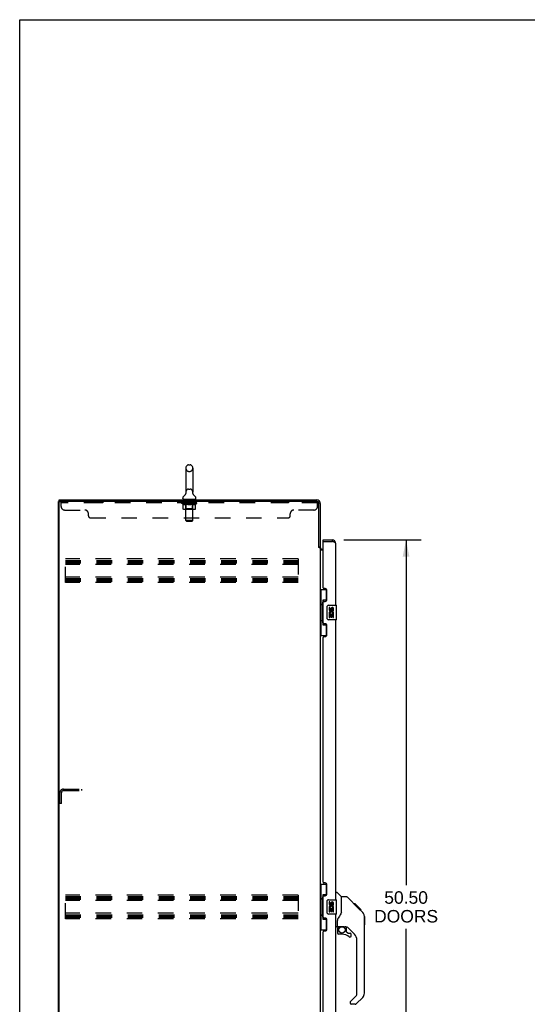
# Model space of a CAD drawing. Header units: inches. Extents: x 0 to 195, y 0 to 126.
# Tile 6 of 18: x 0 to 35, y 58 to 126. Entities that reach past the tile are written whole.
import ezdxf

# ---------------------------------------------------------------- set-up
doc = ezdxf.new("R2010")
doc.units = ezdxf.units.IN
doc.header["$LTSCALE"] = 10.71
doc.header["$MEASUREMENT"] = 0
doc.linetypes.add('HIDDEN', pattern=[0.2, 0.1, -0.1])
doc.layers.get('0').update_dxf_attribs({"linetype": 'CONTINUOUS'})
for name, color, linetype in [('02___PRT_ALL_AXES', 7, 'CONTINUOUS'), ('DEFAULT_2', 8, 'HIDDEN'), ('DIMENSIONS', 7, 'CONTINUOUS')]:
    doc.layers.add(name, color=color, linetype=linetype)
doc.styles.get("Standard").update_dxf_attribs({"font": 'arial.ttf'})
doc.dimstyles.new('DIMSTYLE_1', dxfattribs={"dimtxt": 0.859091, "dimasz": 1.145455, "dimexe": 0.09, "dimexo": 0.07, "dimgap": 0.0375, "dimtad": 0, "dimtih": 1, "dimtoh": 1, "dimzin": 4, "dimdsep": 46, "dimtxsty": 'Standard', "dimblk": '_FILLED', "dimblk1": '_FILLED', "dimblk2": '_FILLED', "dimcen": 0.09, "dimazin": 1, "dimtfac": 1, "dimtdec": 3, "dimtofl": 0, "dimtmove": 0, "dimatfit": 3, "dimldrblk": '_FILLED', "dimfxl": 0, "dimtolj": 1, "dimtzin": 4, "dimarcsym": 0})

# ---------------------------------------------------------------- blocks, each defined once
blk = doc.blocks.new('_FILLED')
at = {"color": 0, "linetype": 'ByBlock'}
blk.add_solid([(0, 0), (-1, 0.2), (-1, -0.2)], dxfattribs=at)
blk = doc.blocks.new('*D21')
at = {"layer": 'DIMENSIONS', "color": 2, "linetype": 'Continuous'}
for p, q in [((22.27, 90.221), (27.582, 90.221)), ((26.551, 90.221), (26.551, 66.479)), ((26.551, 39.721), (26.551, 63.473)), ((22.27, 39.721), (27.582, 39.721))]:
    blk.add_line(p, q, dxfattribs=at)
at = {"layer": 'DIMENSIONS', "color": 2, "linetype": 'Continuous', "xscale": 1.1454545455, "yscale": 1.1454545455, "zscale": 1.1454545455}
for p, rotation in [((26.551, 90.221), 90), ((26.551, 39.721), 270)]:
    blk.add_blockref('_FILLED', p, dxfattribs=dict(at, rotation=rotation))
at = {"layer": 'DIMENSIONS', "color": 2, "linetype": 'Continuous', "insert": (26.551, 66.05), "char_height": 0.8591, "width": 4.39446, "attachment_point": 2, "line_spacing_factor": 0.9}
blk.add_mtext('50.50\\PDOORS', dxfattribs=at)

msp = doc.modelspace()

# ---------------------------------------------------------------- linework, layer by layer
at = {"color": 7, "linetype": 'Continuous'}
for p, q in [((0, 0), (0, 126)), ((0, 126), (194.727, 126)), ((11.415, 95.156), (11.415, 93.493)), ((11.593, 95.379), (11.72, 95.379)), ((11.898, 95.156), (11.898, 93.493)), ((2.657, 33.075), (2.657, 92.867)), ((2.657, 92.867), (2.771, 92.867)), ((2.709, 92.867), (2.709, 92.971)), ((11.205, 93.061), (11.205, 93.099)), ((11.219, 93.001), (11.219, 92.971)), ((12.094, 93.001), (11.219, 93.001)), ((11.418, 93.423), (11.418, 93.419)), ((11.895, 93.453), (11.895, 93.457)), ((12.094, 93.001), (12.094, 92.971)), ((12.109, 93.061), (12.109, 93.099)), ((20.861, 90.117), (20.861, 90.221)), ((20.881, 90.117), (20.861, 90.117)), ((21.468, 90.221), (21.468, 90.117)), ((20.553, 89.73), (20.657, 89.73)), ((20.657, 86.796), (21.097, 86.796)), ((20.696, 86.796), (20.696, 85.771)), ((21.061, 86.796), (21.061, 86.016)), ((20.834, 86.061), (20.834, 84.381)), ((21.061, 86.061), (20.834, 86.061)), ((20.674, 85.771), (20.674, 84.671)), ((20.674, 85.771), (20.797, 85.771)), ((20.797, 85.801), (20.797, 85.821)), ((20.797, 84.671), (20.797, 85.771)), ((21.12, 84.821), (21.12, 85.621)), ((21.22, 85.721), (21.76, 85.721)), ((21.775, 84.736), (21.775, 85.706)), ((20.674, 84.671), (20.797, 84.671)), ((20.696, 84.671), (20.696, 83.646)), ((21.76, 84.721), (21.22, 84.721)), ((20.797, 84.62), (20.797, 84.64)), ((20.834, 84.381), (21.061, 84.381)), ((21.061, 84.426), (21.061, 83.646)), ((20.657, 83.646), (21.097, 83.646)), ((20.657, 66.546), (21.097, 66.546)), ((20.696, 66.546), (20.696, 65.521)), ((21.061, 66.546), (21.061, 65.766)), ((21.061, 65.811), (20.834, 65.811)), ((20.834, 65.811), (20.834, 64.131)), ((21.715, 65.975), (21.777, 65.975)), ((22.103, 65.665), (21.805, 65.963)), ((20.674, 65.521), (20.797, 65.521)), ((20.674, 65.521), (20.674, 64.421)), ((20.797, 65.551), (20.797, 65.571)), ((20.797, 64.421), (20.797, 65.521)), ((21.12, 64.571), (21.12, 65.371)), ((21.22, 65.471), (21.76, 65.471)), ((21.775, 64.486), (21.775, 65.456)), ((22.469, 65.66), (22.108, 65.66)), ((22.108, 64.555), (22.108, 65.66)), ((23.29, 64.872), (22.525, 65.637)), ((23.046, 65.182), (22.98, 65.182)), ((23.054, 65.175), (22.987, 65.175)), ((23.064, 65.165), (22.997, 65.165)), ((23.07, 65.159), (23.003, 65.159)), ((23.078, 65.151), (23.011, 65.151)), ((23.098, 65.131), (23.031, 65.131)), ((23.046, 65.182), (23.373, 64.855)), ((23.12, 65.108), (23.053, 65.108)), ((23.144, 65.085), (23.077, 65.085)), ((23.167, 65.061), (23.1, 65.061)), ((23.191, 65.037), (23.124, 65.037)), ((20.674, 64.421), (20.797, 64.421)), ((20.696, 64.421), (20.696, 63.396)), ((20.797, 64.37), (20.797, 64.39)), ((21.76, 64.471), (21.22, 64.471)), ((22.108, 64.618), (22.088, 64.561)), ((23.215, 65.014), (23.148, 65.014)), ((23.237, 64.992), (23.17, 64.992)), ((23.257, 64.972), (23.19, 64.972)), ((23.274, 64.954), (23.208, 64.954)), ((23.288, 64.941), (23.221, 64.941)), ((23.292, 64.937), (23.225, 64.937)), ((23.294, 64.935), (23.227, 64.935)), ((23.294, 64.934), (23.227, 64.934)), ((23.295, 64.934), (23.228, 64.934)), ((23.277, 64.884), (23.229, 64.933)), ((23.297, 64.931), (23.23, 64.931)), ((23.302, 64.927), (23.235, 64.927)), ((23.308, 64.921), (23.241, 64.921)), ((23.321, 64.907), (23.255, 64.907)), ((23.337, 64.892), (23.27, 64.892)), ((23.344, 64.885), (23.277, 64.885)), ((23.29, 64.871), (23.277, 64.884)), ((23.351, 64.878), (23.284, 64.878)), ((23.29, 64.871), (23.568, 64.593)), ((23.363, 64.866), (23.296, 64.866)), ((23.368, 64.86), (23.301, 64.86)), ((23.372, 64.857), (23.305, 64.857)), ((23.373, 64.856), (23.306, 64.856)), ((23.373, 64.855), (23.306, 64.855)), ((23.374, 64.855), (23.307, 64.855)), ((23.458, 64.771), (23.374, 64.855)), ((23.391, 64.771), (23.458, 64.771)), ((23.46, 64.769), (23.393, 64.769)), ((23.462, 64.767), (23.395, 64.767)), ((23.46, 64.769), (23.462, 64.767)), ((23.682, 64.338), (23.682, 64.344)), ((20.834, 64.131), (21.061, 64.131)), ((21.061, 64.176), (21.061, 63.396)), ((21.833, 63.632), (21.833, 64.039)), ((23.683, 59.031), (23.683, 64.316)), ((23.695, 64.32), (23.695, 63.733)), ((20.657, 63.396), (21.097, 63.396)), ((21.793, 63.593), (21.715, 63.593)), ((21.833, 63.415), (21.833, 63.178)), ((21.852, 63.634), (22.148, 63.634)), ((21.89, 63.554), (21.97, 63.634)), ((21.897, 63.549), (21.893, 63.552)), ((21.9, 63.545), (21.897, 63.549)), ((21.905, 63.54), (21.9, 63.545)), ((22.148, 63.099), (21.912, 63.099)), ((22.421, 63.593), (22.333, 63.593)), ((22.463, 63.261), (22.463, 63.588)), ((22.466, 63.253), (22.538, 63.181)), ((22.998, 63.096), (22.497, 63.598)), ((22.546, 63.178), (22.699, 63.178)), ((22.778, 62.98), (22.778, 63.099)), ((23.171, 58.946), (23.171, 62.679)), ((22.699, 58.421), (22.699, 58.357)), ((22.713, 58.455), (23.148, 58.89)), ((23.06, 58.278), (22.778, 58.278)), ((23.568, 58.753), (23.116, 58.301))]:
    msp.add_line(p, q, dxfattribs=at)
at = {"color": 3, "linetype": 'Continuous'}
for p, q in [((2.709, 92.971), (20.41, 92.971)), ((2.709, 33.137), (2.709, 92.804)), ((20.41, 92.867), (2.771, 92.867)), ((20.553, 89.719), (20.553, 92.724)), ((20.657, 92.724), (20.657, 89.717)), ((20.861, 90.221), (21.468, 90.221)), ((20.861, 86.928), (20.861, 90.097)), ((20.881, 90.117), (21.468, 90.117)), ((21.502, 90.104), (21.468, 90.117)), ((21.519, 90.098), (21.502, 90.104)), ((21.53, 90.094), (21.519, 90.098)), ((21.541, 90.09), (21.53, 90.094)), ((21.552, 90.085), (21.541, 90.09)), ((20.566, 89.697), (20.564, 89.701)), ((20.657, 89.678), (20.582, 89.678)), ((20.657, 89.678), (20.657, 40.263)), ((20.861, 89.523), (20.697, 89.523)), ((20.799, 89.575), (20.861, 89.575)), ((21.715, 85.721), (21.715, 89.974)), ((20.981, 86.868), (20.921, 86.868)), ((21.111, 86.118), (21.111, 86.738)), ((20.861, 84.513), (20.861, 85.928)), ((20.921, 85.988), (20.981, 85.988)), ((21.715, 65.471), (21.715, 84.721)), ((20.981, 84.453), (20.921, 84.453)), ((21.111, 83.703), (21.111, 84.323)), ((20.861, 66.678), (20.861, 83.513)), ((20.921, 83.573), (20.981, 83.573)), ((20.981, 66.618), (20.921, 66.618)), ((21.111, 65.868), (21.111, 66.488)), ((20.921, 65.738), (20.981, 65.738)), ((20.861, 64.263), (20.861, 65.678)), ((21.715, 45.221), (21.715, 64.471)), ((20.981, 64.203), (20.921, 64.203)), ((21.111, 63.453), (21.111, 64.073)), ((20.861, 46.428), (20.861, 63.263)), ((20.921, 63.323), (20.981, 63.323))]:
    msp.add_line(p, q, dxfattribs=at)
at = {"color": 7, "linetype": 'Continuous'}
for points in [[(11.418, 93.457), (11.418, 93.453), (11.419, 93.449), (11.419, 93.445), (11.419, 93.44), (11.419, 93.436), (11.419, 93.432), (11.419, 93.428), (11.418, 93.423)], [(11.895, 93.419), (11.895, 93.423), (11.894, 93.428), (11.894, 93.432), (11.894, 93.436), (11.894, 93.441), (11.894, 93.445), (11.894, 93.449), (11.895, 93.453)], [(20.834, 86.037), (20.834, 86.034), (20.834, 86.03), (20.835, 86.026), (20.837, 86.022), (20.838, 86.017), (20.84, 86.012), (20.843, 86.006), (20.846, 86), (20.849, 85.994), (20.853, 85.987), (20.857, 85.98), (20.862, 85.972), (20.867, 85.963), (20.87, 85.96)], [(21.12, 85.621), (21.12, 85.627), (21.121, 85.633), (21.121, 85.639), (21.123, 85.645), (21.124, 85.651), (21.126, 85.657)], [(21.126, 84.785), (21.124, 84.79), (21.123, 84.796), (21.121, 84.802), (21.121, 84.808), (21.12, 84.814), (21.12, 84.821)], [(20.87, 84.482), (20.867, 84.478), (20.862, 84.47), (20.857, 84.462), (20.853, 84.455), (20.849, 84.448), (20.846, 84.441), (20.843, 84.435), (20.84, 84.43), (20.838, 84.425), (20.837, 84.42), (20.835, 84.416), (20.834, 84.412), (20.834, 84.408), (20.834, 84.405)], [(20.834, 65.787), (20.834, 65.784), (20.834, 65.78), (20.835, 65.776), (20.837, 65.772), (20.838, 65.767), (20.84, 65.762), (20.843, 65.756), (20.846, 65.75), (20.849, 65.744), (20.853, 65.737), (20.857, 65.73), (20.862, 65.722), (20.867, 65.713), (20.87, 65.71)], [(21.12, 65.371), (21.12, 65.377), (21.121, 65.383), (21.121, 65.389), (21.123, 65.395), (21.124, 65.401), (21.126, 65.407)], [(22.525, 65.637), (22.517, 65.643), (22.509, 65.649), (22.5, 65.654), (22.49, 65.657), (22.48, 65.659), (22.469, 65.66)], [(21.126, 64.535), (21.124, 64.54), (21.123, 64.546), (21.121, 64.552), (21.121, 64.558), (21.12, 64.564), (21.12, 64.571)], [(22.088, 64.561), (22.057, 64.492), (22.021, 64.421), (21.978, 64.348), (21.931, 64.274), (21.886, 64.21)], [(23.229, 64.933), (23.207, 64.955), (23.185, 64.977), (23.163, 64.999)], [(23.683, 64.316), (23.682, 64.344), (23.677, 64.385), (23.667, 64.426), (23.653, 64.466), (23.635, 64.503), (23.613, 64.539), (23.588, 64.572), (23.568, 64.593)], [(20.87, 64.232), (20.867, 64.228), (20.862, 64.22), (20.857, 64.212), (20.853, 64.205), (20.849, 64.198), (20.846, 64.191), (20.843, 64.185), (20.84, 64.18), (20.838, 64.175), (20.837, 64.17), (20.835, 64.166), (20.834, 64.162), (20.834, 64.158), (20.834, 64.155)], [(21.886, 64.21), (21.875, 64.194), (21.86, 64.165), (21.848, 64.133), (21.839, 64.099), (21.834, 64.064), (21.833, 64.039)], [(21.905, 63.54), (21.895, 63.53), (21.887, 63.519), (21.879, 63.508), (21.872, 63.496), (21.866, 63.483), (21.861, 63.47), (21.858, 63.457), (21.855, 63.443), (21.853, 63.429), (21.853, 63.415)], [(21.893, 63.552), (21.892, 63.553), (21.891, 63.554), (21.891, 63.554), (21.89, 63.554)], [(22.148, 63.634), (22.154, 63.634), (22.174, 63.633), (22.195, 63.631), (22.216, 63.627), (22.236, 63.622), (22.254, 63.616), (22.27, 63.611), (22.284, 63.606), (22.296, 63.602), (22.307, 63.598), (22.316, 63.596), (22.324, 63.594)], [(22.324, 63.594), (22.332, 63.593), (22.332, 63.593)]]:
    msp.add_lwpolyline(points, dxfattribs=at)
at = {"color": 3, "linetype": 'Continuous'}
for points in [[(21.715, 89.974), (21.715, 89.976), (21.714, 89.978), (21.714, 89.981), (21.714, 89.983), (21.713, 89.985), (21.712, 89.987), (21.711, 89.989), (21.71, 89.991), (21.709, 89.993), (21.708, 89.995), (21.707, 89.997), (21.705, 89.999), (21.704, 90.001), (21.702, 90.004), (21.7, 90.006), (21.698, 90.008), (21.696, 90.01), (21.694, 90.012), (21.691, 90.014), (21.689, 90.016), (21.686, 90.018), (21.684, 90.02), (21.681, 90.022), (21.678, 90.025), (21.675, 90.027), (21.672, 90.029), (21.668, 90.031), (21.665, 90.033), (21.661, 90.035), (21.658, 90.037), (21.654, 90.039), (21.65, 90.041), (21.646, 90.043), (21.642, 90.046), (21.638, 90.048), (21.634, 90.05), (21.63, 90.052), (21.626, 90.054), (21.621, 90.056), (21.617, 90.058), (21.612, 90.06), (21.607, 90.062), (21.603, 90.064), (21.598, 90.066), (21.593, 90.069), (21.588, 90.071), (21.583, 90.073), (21.578, 90.075), (21.573, 90.077), (21.568, 90.079), (21.552, 90.085)], [(20.564, 89.701), (20.563, 89.702), (20.562, 89.704), (20.562, 89.705), (20.561, 89.707), (20.56, 89.709), (20.559, 89.71), (20.558, 89.712), (20.557, 89.713), (20.555, 89.715), (20.554, 89.717), (20.553, 89.719)], [(20.582, 89.678), (20.58, 89.68), (20.579, 89.681), (20.577, 89.683), (20.576, 89.684), (20.574, 89.685), (20.573, 89.687), (20.572, 89.688), (20.571, 89.689), (20.57, 89.691), (20.569, 89.692), (20.568, 89.693), (20.568, 89.694), (20.567, 89.696), (20.566, 89.697)], [(20.672, 89.548), (20.67, 89.549), (20.668, 89.551), (20.665, 89.552), (20.663, 89.553), (20.661, 89.555), (20.66, 89.556), (20.659, 89.558), (20.658, 89.559), (20.657, 89.561), (20.657, 89.562), (20.657, 89.563)], [(20.697, 89.523), (20.697, 89.525), (20.697, 89.527), (20.696, 89.528), (20.696, 89.53), (20.695, 89.532), (20.694, 89.533), (20.693, 89.535), (20.691, 89.537), (20.69, 89.538), (20.688, 89.54), (20.686, 89.541), (20.684, 89.542), (20.682, 89.543), (20.68, 89.545), (20.677, 89.546), (20.672, 89.548)]]:
    msp.add_lwpolyline(points, dxfattribs=at)
at = {"color": 7, "linetype": 'Continuous'}
msp.add_circle((22.148, 63.394), 0.217, dxfattribs=at)
for centre, radius, start, end in [((11.657, 95.156), 0.241, 123.18477, 180), ((11.593, 95.254), 0.125, 90, 123.18477), ((11.72, 95.254), 0.125, 56.81523, 90), ((11.657, 95.156), 0.241, 0, 56.81523), ((11.657, 93.493), 0.241, 180, 188.65001), ((11.657, 93.493), 0.241, 351.34999, 360), ((11.33, 93.099), 0.125, 126.74165, 180), ((11.265, 93.061), 0.06, 180, 270), ((10.956, 93.599), 0.5, 306.74144, 337.18426), ((12.358, 93.599), 0.5, 202.81573, 233.25856), ((12.049, 93.061), 0.06, 270, 360), ((11.984, 93.099), 0.125, 0, 53.25835), ((21.468, 89.974), 0.142, 48.63402, 90), ((21.551, 89.831), 0.26, 90, 92.60511), ((21.22, 85.621), 0.1, 90, 158.79459), ((21.76, 85.706), 0.015, 0, 90), ((21.22, 84.821), 0.1, 201.20502, 270), ((21.76, 84.736), 0.015, 270, 360), ((21.777, 65.935), 0.0394, 45, 90), ((21.22, 65.371), 0.1, 90, 158.79459), ((21.76, 65.456), 0.015, 0, 90), ((22.089, 65.652), 0.0197, 0, 45), ((21.22, 64.571), 0.1, 201.20502, 270), ((21.76, 64.486), 0.015, 270, 360), ((23.675, 64.32), 0.0197, 0, 68.93953), ((23.675, 63.733), 0.0197, 293.60704, 360), ((21.793, 63.632), 0.0394, 270, 360), ((21.852, 63.654), 0.0197, 180, 270), ((22.03, 63.415), 0.197, 135, 180), ((21.912, 63.178), 0.0787, 180, 270), ((22.148, 62.311), 0.787, 50.4788, 90), ((22.421, 63.396), 0.197, 52.51213, 90), ((22.475, 63.261), 0.0118, 180, 225), ((22.546, 63.189), 0.0118, 225, 270), ((22.699, 63.099), 0.0787, 0, 90), ((22.581, 62.679), 0.591, 0, 45), ((22.699, 62.98), 0.0787, 230.4788, 360), ((23.093, 58.946), 0.0787, 315, 360), ((23.289, 59.031), 0.394, 315, 360), ((22.746, 58.421), 0.0472, 135, 180), ((22.778, 58.357), 0.0787, 180, 270), ((23.06, 58.357), 0.0787, 270, 315)]:
    msp.add_arc(centre, radius, start, end, dxfattribs=at)
at = {"color": 3, "linetype": 'Continuous'}
for centre, radius, start, end in [((2.771, 92.804), 0.0625, 90, 180), ((20.41, 92.724), 0.246, 0, 90), ((20.41, 92.724), 0.143, 0, 90), ((20.881, 90.097), 0.02, 90, 180), ((21.468, 89.974), 0.246, 0, 90), ((20.799, 89.717), 0.142, 180, 270), ((20.921, 86.928), 0.06, 180, 270), ((20.981, 86.738), 0.13, 0, 90), ((20.981, 86.118), 0.13, 270, 360), ((20.921, 85.928), 0.06, 90, 180), ((20.921, 84.513), 0.06, 180, 270), ((20.981, 84.323), 0.13, 0, 90), ((20.921, 83.513), 0.06, 90, 180), ((20.981, 83.703), 0.13, 270, 360), ((20.921, 66.678), 0.06, 180, 270), ((20.981, 66.488), 0.13, 0, 90), ((20.921, 65.678), 0.06, 90, 180), ((20.981, 65.868), 0.13, 270, 360), ((20.921, 64.263), 0.06, 180, 270), ((20.981, 64.073), 0.13, 0, 90), ((20.921, 63.263), 0.06, 90, 180), ((20.981, 63.453), 0.13, 270, 360)]:
    msp.add_arc(centre, radius, start, end, dxfattribs=at)
at = {"color": 7, "linetype": 'Continuous'}
for centre, start_param, end_param in [((20.901, 85.811), 0.699287, 1.51401), ((20.901, 85.811), -4.655602, -3.84088), ((20.901, 84.63), 0.699287, 1.51401), ((20.901, 84.63), -4.655602, -3.84088), ((20.901, 65.561), 0.699287, 1.51401), ((20.901, 65.561), -4.655602, -3.84088), ((20.901, 64.38), 0.699287, 1.51401), ((20.901, 64.38), -4.655602, -3.84088)]:
    msp.add_ellipse(centre, major_axis=(0, 0.18), ratio=0.579493, start_param=start_param, end_param=end_param, dxfattribs=at)
at = {"layer": '02___PRT_ALL_AXES', "color": 8, "linetype": 'HIDDEN'}
for p, q in [((4.844, 92.867), (4.844, 92.763)), ((5.719, 92.867), (4.844, 92.867)), ((5.719, 92.867), (5.719, 92.763)), ((11.219, 92.763), (11.219, 92.867)), ((12.094, 92.867), (11.219, 92.867)), ((12.094, 92.763), (12.094, 92.867)), ((17.594, 92.867), (17.594, 92.763)), ((18.469, 92.867), (17.594, 92.867)), ((18.469, 92.867), (18.469, 92.763)), ((5.719, 92.763), (4.844, 92.763)), ((12.094, 92.763), (11.219, 92.763)), ((18.469, 92.763), (17.594, 92.763))]:
    msp.add_line(p, q, dxfattribs=at)
at = {"layer": '02___PRT_ALL_AXES', "color": 7, "linetype": 'Continuous'}
for p, q in [((21.257, 85.567), (21.257, 85.43)), ((21.32, 85.567), (21.257, 85.567)), ((21.32, 85.43), (21.32, 85.567)), ((21.385, 85.493), (21.385, 85.424)), ((21.446, 85.43), (21.446, 85.472)), ((21.509, 85.472), (21.509, 85.336)), ((21.509, 85.336), (21.572, 85.336)), ((21.572, 85.336), (21.572, 85.472)), ((21.257, 85.105), (21.257, 84.875)), ((21.276, 85.105), (21.257, 85.105)), ((21.257, 84.875), (21.32, 84.875)), ((21.31, 85.105), (21.337, 85.125)), ((21.31, 85.105), (21.572, 85.105)), ((21.32, 84.875), (21.32, 85.042)), ((21.32, 85.042), (21.385, 85.042)), ((21.385, 85.042), (21.385, 84.906)), ((21.385, 84.906), (21.446, 84.906)), ((21.446, 84.906), (21.446, 85.042)), ((21.446, 85.042), (21.509, 85.042)), ((21.501, 85.141), (21.559, 85.116)), ((21.509, 85.042), (21.509, 84.875)), ((21.509, 84.875), (21.572, 84.875)), ((21.572, 84.875), (21.572, 85.105)), ((21.32, 65.317), (21.257, 65.317)), ((21.257, 65.317), (21.257, 65.18)), ((21.32, 65.18), (21.32, 65.317)), ((21.385, 65.243), (21.385, 65.174)), ((21.446, 65.18), (21.446, 65.222)), ((21.509, 65.222), (21.509, 65.086)), ((21.509, 65.086), (21.572, 65.086)), ((21.572, 65.086), (21.572, 65.222)), ((21.276, 64.855), (21.257, 64.855)), ((21.257, 64.855), (21.257, 64.625)), ((21.257, 64.625), (21.32, 64.625)), ((21.31, 64.855), (21.337, 64.875)), ((21.31, 64.855), (21.572, 64.855)), ((21.32, 64.792), (21.385, 64.792)), ((21.32, 64.625), (21.32, 64.792)), ((21.385, 64.792), (21.385, 64.656)), ((21.385, 64.656), (21.446, 64.656)), ((21.446, 64.792), (21.509, 64.792)), ((21.446, 64.656), (21.446, 64.792)), ((21.501, 64.891), (21.559, 64.866)), ((21.509, 64.792), (21.509, 64.625)), ((21.509, 64.625), (21.572, 64.625)), ((21.572, 64.625), (21.572, 64.855))]:
    msp.add_line(p, q, dxfattribs=at)
for centre, radius, start, end in [((21.352, 85.43), 0.0943, 180, 360), ((21.414, 85.179), 0.157, 336.59665, 161.87913), ((21.352, 85.43), 0.0314, 180, 261.22946), ((21.351, 85.435), 0.0362, 263.42855, 341.76278), ((21.477, 85.472), 0.0943, 68.69989, 167.43379), ((21.477, 85.472), 0.0314, 0, 180.04847), ((21.477, 85.472), 0.0943, 0, 68.67039), ((21.411, 85.179), 0.154, 161.41988, 206.19629), ((21.414, 85.179), 0.157, 205.73705, 207.8532), ((21.414, 85.179), 0.0943, 336.59665, 215.11217), ((21.352, 65.18), 0.0943, 180, 360), ((21.414, 64.929), 0.157, 336.59665, 161.87913), ((21.352, 65.18), 0.0314, 180, 261.22946), ((21.414, 64.929), 0.0943, 336.59665, 215.11217), ((21.351, 65.185), 0.0362, 263.42855, 341.76278), ((21.477, 65.222), 0.0943, 68.69989, 167.43379), ((21.477, 65.222), 0.0314, 0, 180.04847), ((21.477, 65.222), 0.0943, 0, 68.67039), ((21.411, 64.929), 0.154, 161.41988, 206.19629), ((21.414, 64.929), 0.157, 205.73705, 207.8532)]:
    msp.add_arc(centre, radius, start, end, dxfattribs=at)
at = {"layer": 'DEFAULT_2', "color": 8, "linetype": 'HIDDEN'}
for p, q in [((11.593, 94.934), (11.72, 94.934)), ((11.593, 93.716), (11.72, 93.716)), ((2.844, 92.522), (2.844, 92.867)), ((11.407, 93.001), (11.407, 92.971)), ((11.408, 91.561), (11.408, 92.971)), ((11.418, 93.457), (11.418, 93.453)), ((11.418, 93.423), (11.418, 93.423)), ((11.419, 93.445), (11.419, 93.445)), ((11.419, 93.441), (11.419, 93.44)), ((11.419, 93.436), (11.419, 93.436)), ((11.419, 93.432), (11.419, 93.432)), ((11.419, 93.428), (11.419, 93.428)), ((11.894, 93.449), (11.894, 93.449)), ((11.894, 93.445), (11.894, 93.445)), ((11.894, 93.44), (11.894, 93.441)), ((11.894, 93.436), (11.894, 93.436)), ((11.894, 93.432), (11.894, 93.432)), ((11.894, 93.428), (11.894, 93.428)), ((11.895, 93.453), (11.895, 93.453)), ((11.895, 93.423), (11.895, 93.423)), ((11.906, 91.561), (11.906, 92.971)), ((11.907, 93.001), (11.907, 92.971)), ((20.41, 92.867), (20.469, 92.867)), ((20.469, 92.522), (20.469, 92.867)), ((20.469, 92.763), (2.844, 92.763)), ((3.094, 92.272), (4.469, 92.272)), ((11.15, 92.729), (11.15, 92.767)), ((11.23, 92.674), (11.15, 92.729)), ((12.163, 92.729), (11.15, 92.729)), ((11.158, 92.761), (11.158, 92.767)), ((11.165, 92.759), (11.165, 92.761)), ((11.165, 92.759), (12.148, 92.759)), ((11.172, 92.759), (11.172, 92.761)), ((11.173, 92.759), (11.173, 92.761)), ((11.181, 92.761), (11.181, 92.767)), ((11.194, 92.759), (11.194, 92.761)), ((11.195, 92.759), (11.195, 92.761)), ((11.218, 92.761), (11.218, 92.767)), ((11.23, 92.759), (11.23, 92.761)), ((11.23, 92.35), (11.23, 92.674)), ((11.23, 92.674), (11.241, 92.666)), ((11.232, 92.759), (11.232, 92.761)), ((11.395, 92.761), (11.234, 92.761)), ((11.252, 92.66), (11.241, 92.666)), ((11.263, 92.654), (11.252, 92.66)), ((11.274, 92.648), (11.263, 92.654)), ((12.051, 92.32), (11.264, 92.32)), ((11.269, 92.761), (11.269, 92.767)), ((11.27, 92.759), (11.27, 92.761)), ((11.271, 92.759), (11.271, 92.761)), ((11.273, 92.759), (11.273, 92.761)), ((11.284, 92.644), (11.274, 92.648)), ((11.279, 92.759), (11.279, 92.761)), ((11.279, 92.759), (11.279, 92.761)), ((11.281, 92.759), (11.281, 92.761)), ((11.284, 92.759), (11.284, 92.762)), ((11.295, 92.64), (11.284, 92.644)), ((11.288, 92.759), (11.288, 92.761)), ((11.378, 92.64), (11.295, 92.64)), ((11.299, 92.759), (11.299, 92.761)), ((11.313, 92.759), (11.313, 92.761)), ((11.314, 92.759), (11.314, 92.763)), ((11.33, 92.759), (11.33, 92.761)), ((11.33, 92.759), (11.33, 92.761)), ((11.331, 92.761), (11.331, 92.767)), ((11.339, 92.759), (11.339, 92.761)), ((11.342, 92.759), (11.342, 92.761)), ((11.35, 92.759), (11.35, 92.761)), ((11.359, 92.759), (11.359, 92.765)), ((11.371, 92.759), (11.371, 92.761)), ((11.374, 92.759), (11.374, 92.761)), ((11.407, 92.352), (11.375, 92.32)), ((11.378, 92.64), (11.389, 92.644)), ((11.4, 92.648), (11.389, 92.644)), ((11.395, 92.759), (11.395, 92.761)), ((11.449, 92.761), (11.399, 92.761)), ((11.411, 92.654), (11.4, 92.648)), ((11.404, 92.761), (11.404, 92.767)), ((11.407, 92.352), (11.407, 92.727)), ((11.907, 92.352), (11.407, 92.352)), ((11.409, 92.759), (11.409, 92.761)), ((11.421, 92.66), (11.41, 92.654)), ((11.413, 92.759), (11.413, 92.761)), ((11.418, 92.759), (11.418, 92.766)), ((11.421, 92.759), (11.421, 92.761)), ((11.433, 92.667), (11.421, 92.66)), ((11.43, 92.759), (11.43, 92.761)), ((11.444, 92.674), (11.432, 92.667)), ((11.444, 92.35), (11.444, 92.674)), ((11.444, 92.674), (11.467, 92.666)), ((11.449, 92.759), (11.449, 92.761)), ((11.453, 92.324), (11.451, 92.326)), ((11.457, 92.321), (11.455, 92.322)), ((11.459, 92.321), (11.457, 92.321)), ((11.461, 92.32), (11.459, 92.321)), ((11.509, 92.761), (11.461, 92.761)), ((11.489, 92.66), (11.467, 92.667)), ((11.478, 92.759), (11.478, 92.761)), ((11.484, 92.761), (11.484, 92.767)), ((11.487, 92.759), (11.487, 92.761)), ((11.488, 92.759), (11.488, 92.766)), ((11.512, 92.654), (11.489, 92.66)), ((11.491, 92.759), (11.491, 92.761)), ((11.497, 92.759), (11.497, 92.762)), ((11.509, 92.759), (11.509, 92.761)), ((11.534, 92.648), (11.511, 92.654)), ((11.573, 92.761), (11.53, 92.761)), ((11.556, 92.644), (11.533, 92.648)), ((11.54, 92.759), (11.54, 92.761)), ((11.578, 92.64), (11.556, 92.644)), ((11.565, 92.761), (11.657, 92.767)), ((11.569, 92.761), (11.569, 92.767)), ((11.569, 92.761), (11.569, 92.767)), ((11.569, 92.767), (11.569, 92.767)), ((11.569, 92.759), (11.569, 92.761)), ((11.572, 92.759), (11.572, 92.762)), ((11.573, 92.759), (11.573, 92.761)), ((11.573, 92.759), (11.573, 92.761)), ((11.736, 92.64), (11.578, 92.64)), ((11.64, 92.761), (11.601, 92.761)), ((11.606, 92.759), (11.606, 92.761)), ((11.64, 92.759), (11.64, 92.761)), ((11.655, 92.762), (11.655, 92.761)), ((11.655, 92.759), (11.655, 92.762)), ((11.655, 92.759), (11.655, 92.761)), ((11.657, 92.761), (11.657, 92.767)), ((11.657, 92.767), (11.748, 92.761)), ((11.659, 92.759), (11.659, 92.762)), ((11.659, 92.762), (11.659, 92.761)), ((11.659, 92.759), (11.659, 92.761)), ((11.673, 92.759), (11.673, 92.761)), ((11.673, 92.761), (11.712, 92.761)), ((11.707, 92.759), (11.707, 92.761)), ((11.736, 92.64), (11.758, 92.644)), ((11.74, 92.759), (11.74, 92.761)), ((11.74, 92.759), (11.74, 92.761)), ((11.74, 92.761), (11.784, 92.761)), ((11.741, 92.759), (11.741, 92.762)), ((11.744, 92.761), (11.744, 92.767)), ((11.744, 92.767), (11.745, 92.767)), ((11.744, 92.759), (11.744, 92.761)), ((11.745, 92.761), (11.745, 92.767)), ((11.781, 92.648), (11.758, 92.644)), ((11.773, 92.759), (11.773, 92.761)), ((11.803, 92.654), (11.78, 92.648)), ((11.826, 92.66), (11.803, 92.654)), ((11.805, 92.759), (11.805, 92.761)), ((11.805, 92.761), (11.852, 92.761)), ((11.817, 92.759), (11.817, 92.762)), ((11.823, 92.759), (11.823, 92.761)), ((11.825, 92.759), (11.825, 92.766)), ((11.848, 92.667), (11.825, 92.66)), ((11.827, 92.759), (11.827, 92.761)), ((11.83, 92.761), (11.83, 92.767)), ((11.836, 92.759), (11.836, 92.761)), ((11.872, 92.675), (11.848, 92.667)), ((11.864, 92.759), (11.864, 92.761)), ((11.864, 92.761), (11.914, 92.761)), ((11.872, 92.35), (11.872, 92.675)), ((11.872, 92.675), (11.883, 92.667)), ((11.895, 92.66), (11.883, 92.667)), ((11.884, 92.759), (11.884, 92.761)), ((11.892, 92.759), (11.892, 92.761)), ((11.907, 92.654), (11.895, 92.66)), ((11.896, 92.759), (11.896, 92.766)), ((11.901, 92.759), (11.901, 92.761)), ((11.904, 92.759), (11.904, 92.761)), ((11.907, 92.352), (11.907, 92.727)), ((11.918, 92.648), (11.907, 92.654)), ((11.907, 92.352), (11.939, 92.32)), ((11.91, 92.761), (11.91, 92.767)), ((11.918, 92.759), (11.918, 92.761)), ((11.918, 92.761), (12.163, 92.761)), ((11.929, 92.644), (11.918, 92.648)), ((11.941, 92.64), (11.929, 92.644)), ((11.94, 92.759), (11.94, 92.761)), ((12.016, 92.64), (11.941, 92.64)), ((11.942, 92.759), (11.942, 92.761)), ((11.955, 92.759), (11.955, 92.765)), ((11.964, 92.759), (11.964, 92.761)), ((11.971, 92.759), (11.971, 92.761)), ((11.974, 92.759), (11.974, 92.761)), ((11.982, 92.761), (11.982, 92.767)), ((11.983, 92.759), (11.983, 92.761)), ((11.983, 92.759), (11.983, 92.761)), ((12, 92.759), (12, 92.763)), ((12, 92.759), (12, 92.761)), ((12.014, 92.759), (12.014, 92.761)), ((12.016, 92.64), (12.027, 92.644)), ((12.026, 92.759), (12.026, 92.761)), ((12.039, 92.648), (12.027, 92.644)), ((12.029, 92.759), (12.029, 92.762)), ((12.032, 92.759), (12.032, 92.761)), ((12.035, 92.759), (12.035, 92.761)), ((12.035, 92.759), (12.035, 92.761)), ((12.05, 92.654), (12.039, 92.648)), ((12.04, 92.759), (12.04, 92.761)), ((12.043, 92.759), (12.043, 92.761)), ((12.043, 92.759), (12.043, 92.761)), ((12.044, 92.761), (12.044, 92.767)), ((12.062, 92.66), (12.05, 92.654)), ((12.074, 92.667), (12.062, 92.66)), ((12.066, 92.764), (12.162, 92.765)), ((12.066, 92.761), (12.066, 92.764)), ((12.085, 92.675), (12.073, 92.667)), ((12.081, 92.759), (12.081, 92.761)), ((12.083, 92.759), (12.083, 92.761)), ((12.085, 92.675), (12.163, 92.729)), ((12.085, 92.35), (12.085, 92.675)), ((12.095, 92.761), (12.095, 92.767)), ((12.118, 92.759), (12.118, 92.761)), ((12.119, 92.759), (12.119, 92.761)), ((12.132, 92.761), (12.132, 92.767)), ((12.14, 92.759), (12.14, 92.761)), ((12.141, 92.759), (12.141, 92.761)), ((12.148, 92.759), (12.148, 92.761)), ((12.155, 92.761), (12.155, 92.767)), ((12.162, 92.761), (12.162, 92.765)), ((12.163, 92.729), (12.163, 92.761)), ((20.219, 92.272), (18.844, 92.272)), ((4.719, 91.867), (4.719, 92.022)), ((4.844, 91.742), (18.469, 91.742)), ((11.468, 91.501), (11.408, 91.561)), ((11.906, 91.561), (11.408, 91.561)), ((11.468, 91.501), (11.846, 91.501)), ((11.846, 91.501), (11.906, 91.561)), ((18.594, 91.867), (18.594, 92.022)), ((3.136, 87.283), (3.136, 88.908)), ((19.136, 88.908), (3.136, 88.908)), ((3.136, 88.804), (19.136, 88.804)), ((19.136, 88.908), (19.136, 87.283)), ((3.136, 88.714), (19.136, 88.714)), ((3.136, 88.637), (19.136, 88.637)), ((19.136, 88.533), (3.136, 88.533)), ((19.136, 87.658), (3.136, 87.658)), ((3.136, 87.554), (19.136, 87.554)), ((3.136, 87.464), (19.136, 87.464)), ((3.136, 87.387), (19.136, 87.387)), ((19.136, 87.283), (3.136, 87.283)), ((2.761, 72.075), (2.761, 72.828)), ((2.865, 72.075), (2.865, 72.828)), ((3.007, 73.075), (4.261, 73.075)), ((3.007, 72.971), (4.261, 72.971)), ((4.261, 72.971), (4.261, 73.075)), ((2.865, 72.075), (2.761, 72.075)), ((3.136, 64.158), (3.136, 65.783)), ((19.136, 65.783), (3.136, 65.783)), ((19.136, 65.783), (19.136, 64.158)), ((3.136, 65.679), (19.136, 65.679)), ((3.136, 65.589), (19.136, 65.589)), ((3.136, 65.512), (19.136, 65.512)), ((19.136, 65.408), (3.136, 65.408)), ((19.136, 64.533), (3.136, 64.533)), ((3.136, 64.429), (19.136, 64.429)), ((3.136, 64.339), (19.136, 64.339)), ((3.136, 64.262), (19.136, 64.262)), ((19.136, 64.158), (3.136, 64.158))]:
    msp.add_line(p, q, dxfattribs=at)
for points in [[(11.264, 92.32), (11.26, 92.321), (11.256, 92.321), (11.252, 92.322), (11.248, 92.324), (11.244, 92.326), (11.241, 92.328), (11.238, 92.331), (11.235, 92.334), (11.233, 92.338), (11.231, 92.342), (11.23, 92.346), (11.23, 92.35)], [(11.444, 92.342), (11.444, 92.346), (11.444, 92.35)], [(11.445, 92.338), (11.444, 92.342), (11.444, 92.346), (11.444, 92.35)], [(11.455, 92.322), (11.453, 92.324), (11.451, 92.326), (11.449, 92.328), (11.448, 92.331), (11.446, 92.334), (11.445, 92.338)], [(11.449, 92.328), (11.448, 92.331), (11.446, 92.334)], [(11.854, 92.32), (11.857, 92.321), (11.859, 92.321), (11.861, 92.322), (11.863, 92.324), (11.864, 92.326), (11.866, 92.328), (11.868, 92.331), (11.869, 92.334), (11.87, 92.338), (11.871, 92.342), (11.871, 92.346), (11.872, 92.35)], [(12.051, 92.32), (12.055, 92.321), (12.059, 92.321), (12.063, 92.322), (12.067, 92.324), (12.071, 92.326), (12.074, 92.328), (12.078, 92.331), (12.08, 92.334), (12.082, 92.338), (12.084, 92.342), (12.085, 92.346), (12.085, 92.35)]]:
    msp.add_lwpolyline(points, dxfattribs=at)
for centre, radius, start, end in [((11.657, 95.156), 0.241, 180, 236.81523), ((11.593, 95.059), 0.125, 236.81523, 270), ((11.72, 95.059), 0.125, 270, 303.18477), ((11.657, 95.156), 0.241, 303.18477, 360), ((11.657, 93.493), 0.241, 123.18477, 180), ((11.593, 93.591), 0.125, 90, 123.18477), ((11.72, 93.591), 0.125, 56.81523, 90), ((11.657, 93.493), 0.241, 0, 56.81523), ((11.378, 92.971), 0.03, 0, 90), ((11.936, 92.971), 0.03, 90, 180), ((3.094, 92.522), 0.25, 180, 270), ((4.469, 92.022), 0.25, 0, 90), ((11.375, 92.727), 0.0318, 0, 89.99999), ((11.939, 92.727), 0.0318, 90.00001, 180), ((18.844, 92.022), 0.25, 90, 180), ((20.219, 92.522), 0.25, 270, 360), ((4.844, 91.867), 0.125, 180, 270), ((18.469, 91.867), 0.125, 270, 360), ((3.007, 72.828), 0.246, 90, 180), ((3.007, 72.828), 0.142, 90, 180)]:
    msp.add_arc(centre, radius, start, end, dxfattribs=at)
for centre, major_axis, ratio, start_param, end_param in [((11.657, 92.767), (0.506, 0.005), 0.05963, 2.96643, 3.140963), ((11.135, 92.757), (0.158, 0), 0.060556, 0.430652, 1.470503), ((11.657, 92.767), (0.506, 0), 0.060556, -3.141593, -2.96706), ((11.135, 92.752), (0.158, 0.002), 0.05963, 1.376596, 1.469874), ((11.657, 92.767), (0.506, 0.011), 0.05688, 2.791345, 2.965878), ((11.17, 92.757), (0.158, -0.002), 0.05963, 0.605815, 1.645666), ((11.115, 92.757), (0.158, 0.002), 0.05963, 0.25549, 1.295341), ((11.657, 92.767), (0.506, -0.005), 0.05963, -2.96643, -2.791898), ((11.17, 92.752), (0.158, 0), 0.060556, 1.551758, 1.645036), ((11.115, 92.752), (0.158, 0.003), 0.05688, 1.20151, 1.294789), ((11.171, 92.754), (0.131, 0.001), 0.05963, 1.065228, 1.614276), ((11.155, 92.754), (0.131, 0.003), 0.05688, 0.890143, 1.43919), ((11.201, 92.754), (0.131, 0), 0.060556, 1.240391, 1.789438), ((11.657, 92.767), (0.506, 0.015), 0.052395, 2.616403, 2.790936), ((11.22, 92.757), (0.158, -0.003), 0.05688, 0.7809, 1.820751), ((11.112, 92.757), (0.158, 0.003), 0.05688, 0.080405, 1.120256), ((11.657, 92.767), (0.506, -0.011), 0.05688, -2.791345, -2.616812), ((11.22, 92.752), (0.158, -0.002), 0.05963, 1.72692, 1.820198), ((11.112, 92.752), (0.158, 0.005), 0.052395, 1.026568, 1.119847), ((11.155, 92.754), (0.131, 0.004), 0.052395, 0.715201, 1.264248), ((11.246, 92.754), (0.131, -0.001), 0.05963, 1.415553, 1.9646), ((11.657, 92.767), (0.506, 0.02), 0.046319, 2.441654, 2.616187), ((11.283, 92.757), (0.158, -0.005), 0.052395, 0.955842, 1.995693), ((11.126, 92.757), (0.158, 0.005), 0.052395, -0.094537, 0.945314), ((11.657, 92.767), (0.506, -0.015), 0.052395, -2.616403, -2.44187), ((11.283, 92.752), (0.158, -0.003), 0.05688, 1.902006, 1.995284), ((11.126, 92.752), (0.158, 0.006), 0.046319, 0.851819, 0.945098), ((11.169, 92.754), (0.131, 0.005), 0.046319, 0.540452, 1.089499), ((11.303, 92.754), (0.131, -0.003), 0.05688, 1.590638, 2.139686), ((11.657, 92.767), (0.506, 0.024), 0.038841, 2.267123, 2.441656), ((11.358, 92.757), (0.158, -0.006), 0.046319, 1.130591, 2.170442), ((11.155, 92.757), (0.158, 0.006), 0.046319, -0.269286, 0.770565), ((11.657, 92.767), (0.506, -0.02), 0.046319, -2.441654, -2.267121), ((11.358, 92.752), (0.158, -0.005), 0.052395, 2.076947, 2.170226), ((11.155, 92.752), (0.158, 0.007), 0.038841, 0.677289, 0.770567), ((11.199, 92.754), (0.131, 0.006), 0.038841, 0.365921, 0.914969), ((11.37, 92.754), (0.131, -0.004), 0.052395, 1.76558, 2.314627), ((11.657, 92.767), (0.506, 0.027), 0.030195, 2.09281, 2.267343), ((11.442, 92.757), (0.158, -0.007), 0.038841, 1.305122, 2.344973), ((11.2, 92.757), (0.158, 0.007), 0.038841, -0.443817, 0.596034), ((11.657, 92.767), (0.506, -0.024), 0.038841, -2.267123, -2.092591), ((11.442, 92.752), (0.158, -0.006), 0.046319, 2.251696, 2.344975), ((11.2, 92.752), (0.158, 0.008), 0.030195, 0.502975, 0.596254), ((11.242, 92.754), (0.131, 0.007), 0.030195, 0.191608, 0.740655), ((11.447, 92.754), (0.131, -0.005), 0.046319, 1.940329, 2.489376), ((11.259, 92.757), (0.158, 0.008), 0.030195, -0.61813, 0.421721), ((11.532, 92.757), (0.158, -0.008), 0.030195, 1.479435, 2.519286), ((11.657, 92.767), (0.506, 0.029), 0.020645, 1.918687, 2.09322), ((11.657, 92.767), (0.506, -0.027), 0.030195, -2.09281, -1.918277), ((11.532, 92.752), (0.158, -0.007), 0.038841, 2.426227, 2.519505), ((11.259, 92.752), (0.158, 0.009), 0.020645, 0.328852, 0.422131), ((11.298, 92.754), (0.131, 0.007), 0.020645, 0.017485, 0.566532), ((11.529, 92.754), (0.131, -0.006), 0.038841, 2.11486, 2.663907), ((11.33, 92.757), (0.158, 0.009), 0.020645, -0.792253, 0.247598), ((11.626, 92.757), (0.158, -0.009), 0.020645, 1.653558, 2.693409), ((11.657, 92.767), (0.506, 0.03), 0.010478, 1.744704, 1.919237), ((11.657, 92.767), (0.506, -0.029), 0.020645, -1.918687, -1.744154), ((11.626, 92.752), (0.158, -0.008), 0.030195, 2.60054, 2.693819), ((11.33, 92.752), (0.158, 0.009), 0.010478, 0.154869, 0.248148), ((11.365, 92.754), (0.131, 0.008), 0.010478, 6.126688, 6.675735), ((11.616, 92.754), (0.131, -0.007), 0.030195, 2.289173, 2.83822), ((11.411, 92.757), (0.158, 0.009), 0.010478, -0.966236, -0.000846), ((11.721, 92.757), (0.158, -0.009), 0.010478, 1.827541, 2.867392), ((11.657, 92.767), (0.506, -0.03), 0.010478, -1.744704, -1.570171), ((11.721, 92.752), (0.158, -0.009), 0.020645, 2.774664, 2.867942), ((11.704, 92.754), (0.131, -0.007), 0.020645, 2.463296, 3.012344), ((11.592, 92.757), (0.158, 0.009), 0.010478, 0.274201, 1.314052), ((11.523, 92.754), (0.131, 0.008), 0.010478, -0.000483, 0.504314), ((11.499, 92.752), (0.158, 0.009), 0.010478, 0.099668, 0.192946), ((11.657, 92.767), (0.506, 0.03), 0.010478, -1.571421, -1.396888), ((11.814, 92.752), (0.158, -0.009), 0.010478, 2.948646, 3.041925), ((11.79, 92.754), (0.131, -0.008), 0.010478, 2.637279, 3.142076), ((11.687, 92.757), (0.158, 0.009), 0.020645, 0.448184, 1.488034), ((11.61, 92.754), (0.131, 0.007), 0.020645, 0.129249, 0.678296), ((11.592, 92.752), (0.158, 0.009), 0.020645, 0.273651, 0.366929), ((11.903, 92.757), (0.158, -0.009), 0.010478, -3.140747, -2.175357), ((11.657, 92.767), (0.506, 0.029), 0.020645, -1.397439, -1.222906), ((11.657, 92.767), (0.506, -0.03), 0.010478, 1.222355, 1.396888), ((11.781, 92.757), (0.158, 0.008), 0.030195, 0.622307, 1.662158), ((11.698, 92.754), (0.131, 0.007), 0.030195, 0.303372, 0.852419), ((11.948, 92.754), (0.131, -0.008), 0.010478, 2.749043, 3.29809), ((11.983, 92.757), (0.158, -0.009), 0.020645, 2.893995, 3.933846), ((11.687, 92.752), (0.158, 0.008), 0.030195, 0.447774, 0.541052), ((11.983, 92.752), (0.158, -0.009), 0.010478, 2.893445, 2.986723), ((11.657, 92.767), (0.506, 0.027), 0.030195, -1.223315, -1.048783), ((11.657, 92.767), (0.506, -0.029), 0.020645, 1.048373, 1.222906), ((11.872, 92.757), (0.158, 0.007), 0.038841, 0.79662, 1.836471), ((11.784, 92.754), (0.131, 0.006), 0.038841, 0.477686, 1.026733), ((12.015, 92.754), (0.131, -0.007), 0.020645, 2.57506, 3.124108), ((12.054, 92.757), (0.158, -0.008), 0.030195, 2.719872, 3.759723), ((11.955, 92.757), (0.158, 0.006), 0.046319, 0.971151, 2.011002), ((11.781, 92.752), (0.158, 0.007), 0.038841, 0.622087, 0.715366), ((12.054, 92.752), (0.158, -0.009), 0.020645, 2.719462, 2.812741), ((11.657, 92.767), (0.506, 0.024), 0.038841, -1.049002, -0.874469), ((11.657, 92.767), (0.506, -0.027), 0.030195, 0.87425, 1.048783), ((11.867, 92.754), (0.131, 0.005), 0.046319, 0.652216, 1.201263), ((12.03, 92.757), (0.158, 0.005), 0.052395, 1.1459, 2.185751), ((12.071, 92.754), (0.131, -0.007), 0.030195, 2.400937, 2.949985), ((12.113, 92.757), (0.158, -0.007), 0.038841, 2.545558, 3.585409), ((11.943, 92.754), (0.131, 0.004), 0.052395, 0.826965, 1.376012), ((11.872, 92.752), (0.158, 0.006), 0.046319, 0.796618, 0.889896), ((12.113, 92.752), (0.158, -0.008), 0.030195, 2.545339, 2.638617), ((12.093, 92.757), (0.158, 0.003), 0.05688, 1.320842, 2.360692), ((11.657, 92.767), (0.506, 0.02), 0.046319, -0.874471, -0.699939), ((11.657, 92.767), (0.506, -0.024), 0.038841, 0.699936, 0.874469), ((12.158, 92.757), (0.158, -0.006), 0.046319, 2.371028, 3.410879), ((12.115, 92.754), (0.131, -0.006), 0.038841, 2.226624, 2.775671), ((12.143, 92.757), (0.158, 0.002), 0.05963, 1.495927, 2.535778), ((12.011, 92.754), (0.131, 0.003), 0.05688, 1.001907, 1.550954), ((12.188, 92.757), (0.158, -0.005), 0.052395, 2.196279, 3.23613), ((12.144, 92.754), (0.131, -0.005), 0.046319, 2.052093, 2.601141), ((11.955, 92.752), (0.158, 0.005), 0.052395, 0.971367, 1.064645), ((12.179, 92.757), (0.158, 0), 0.060556, 2.364024, 2.71094), ((12.158, 92.752), (0.158, -0.007), 0.038841, 2.371026, 2.464304), ((12.201, 92.757), (0.158, -0.003), 0.05688, 2.021337, 3.061188), ((11.657, 92.767), (0.506, 0.015), 0.052395, -0.699723, -0.52519), ((11.657, 92.767), (0.506, -0.02), 0.046319, 0.525406, 0.699939), ((12.198, 92.757), (0.158, -0.002), 0.05963, 1.846251, 2.886102), ((12.068, 92.754), (0.131, 0.001), 0.05963, 1.176993, 1.72604), ((12.159, 92.754), (0.131, -0.004), 0.052395, 1.877344, 2.426392), ((12.112, 92.754), (0.131, 0), 0.060556, 1.352155, 1.901202), ((12.158, 92.754), (0.131, -0.003), 0.05688, 1.702402, 2.25145), ((12.142, 92.754), (0.131, -0.001), 0.05963, 1.527317, 2.076364), ((12.03, 92.752), (0.158, 0.003), 0.05688, 1.146309, 1.239587), ((12.188, 92.752), (0.158, -0.006), 0.046319, 2.196495, 2.289773), ((11.657, 92.767), (0.506, 0.011), 0.05688, -0.524781, -0.350248), ((11.657, 92.767), (0.506, -0.015), 0.052395, 0.350657, 0.52519), ((12.179, 92.752), (0.158, -0.002), 0.05963, 1.764997, 1.971333), ((12.093, 92.752), (0.158, 0.002), 0.05963, 1.321394, 1.414673), ((12.201, 92.752), (0.158, -0.005), 0.052395, 2.021746, 2.115024), ((11.657, 92.767), (0.506, 0.005), 0.05963, -0.349695, -0.175162), ((11.657, 92.767), (0.506, -0.011), 0.05688, 0.175715, 0.350248), ((12.143, 92.752), (0.158, 0), 0.060556, 1.496556, 1.589835), ((12.198, 92.752), (0.158, -0.003), 0.05688, 1.846804, 1.940083), ((11.657, 92.767), (0.506, -0.005), 0.05963, 6.27665, 6.458348), ((11.657, 92.767), (0.506, 0), 0.060556, -0.174533, -0.058352)]:
    msp.add_ellipse(centre, major_axis=major_axis, ratio=ratio, start_param=start_param, end_param=end_param, dxfattribs=at)

# ---------------------------------------------------------------- dimensions: what is measured, and where the dimension line sits
at = {"layer": 'DIMENSIONS', "color": 2, "linetype": 'Continuous'}
dim = msp.add_linear_dim(base=(26.551, 90.221), p1=(22.2, 39.721), p2=(22.2, 90.221), angle=90, text='<>\\PDOORS', dimstyle='DIMSTYLE_1', dxfattribs=at)
dim.commit()
dim.dimension.update_dxf_attribs({"geometry": '*D21', "text_midpoint": (26.551, 64.976), "dimtype": 160})

doc.saveas('drawing.dxf')
